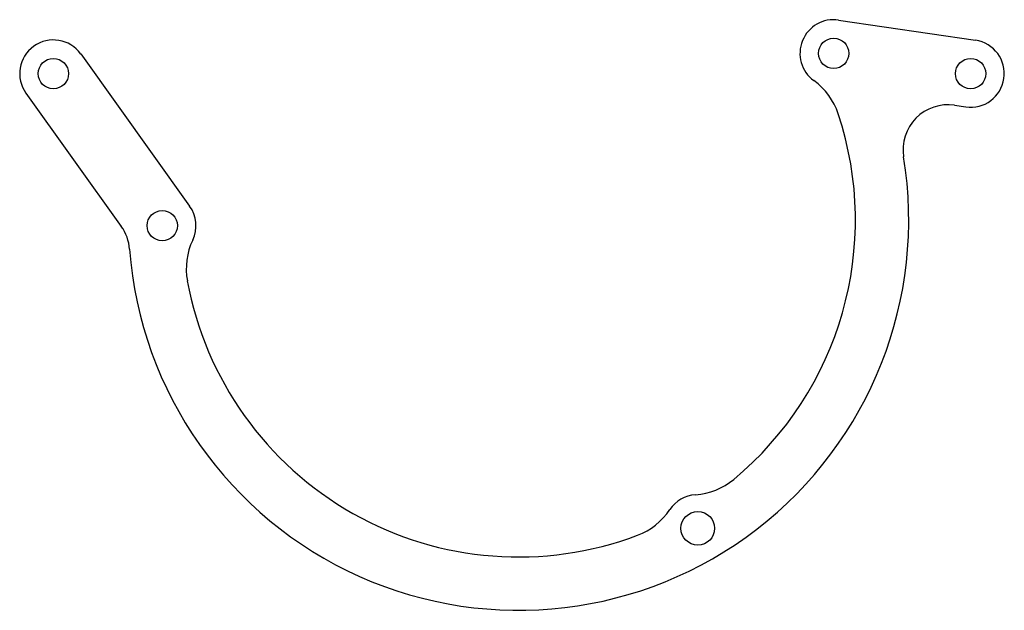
# Model space of a CAD drawing. Header units: millimetres. Extents: x -212 to 7, y -120 to 12.
import ezdxf

# ---------------------------------------------------------------- set-up
doc = ezdxf.new("R2010")
doc.units = ezdxf.units.MM

msp = doc.modelspace()

# ---------------------------------------------------------------- linework, layer by layer
at = {"color": 7, "linetype": 'Continuous', "lineweight": 25}
for p, q in [((-29.4, 11.93), (1.1, 7.42)), ((-198.15, 4.37), (-173.91, -29.48)), ((-210.35, -4.37), (-189.12, -34.01)), ((-3.59, -7.05), (-1.1, -7.42))]:
    msp.add_line(p, q, dxfattribs=at)
for centre, radius in [((-30.5, 4.51), 3.38), ((-204.25, 0), 3.38), ((0, 0), 3.38), ((-180.01, -33.85), 3.37), ((-60.75, -101.25), 3.75)]:
    msp.add_circle(centre, radius, dxfattribs=at)
for centre, radius, start, end in [((-30.5, 4.51), 7.5, 81.5916, 234.0353), ((-204.25, 0), 7.5, 35.6037, 215.6037), ((0, 0), 7.5, 261.5916, 81.5916), ((-43.71, -13.7), 15, 18.3888, 54.0353), ((-5.05, -16.94), 10, 81.5916, 189.3192), ((-100.65, -32.63), 75, 309.6837, 18.3888), ((-100.65, -32.63), 86.87, 184.2621, 9.3192), ((-180.01, -33.85), 7.5, 334.7424, 35.6037), ((-197.25, -39.83), 10, 4.2621, 35.6037), ((-159.66, -43.45), 15, 154.7424, 190.3889), ((-100.65, -32.63), 75, 190.3889, 290.6661), ((-62.33, -78.81), 15, 274.0371, 309.6837), ((-60.75, -101.25), 7.5, 94.0371, 146.3126), ((-79.47, -88.77), 15, 290.6661, 326.3126)]:
    msp.add_arc(centre, radius, start, end, dxfattribs=at)

doc.saveas('drawing.dxf')
